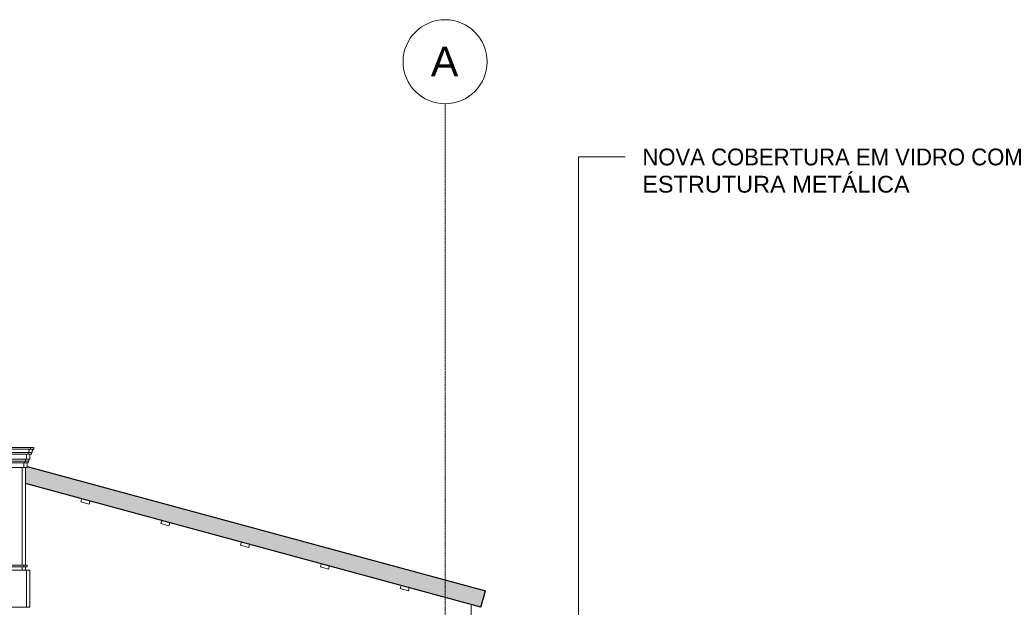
# Model space of a CAD drawing. Header units: millimetres. Extents: x -32191 to 39105, y -1740 to 9180.
# Tile 29 of 30: x 28636 to 34496, y 5329 to 8822. Entities that reach past the tile are written whole.
import ezdxf

# ---------------------------------------------------------------- set-up
doc = ezdxf.new("R2010")
doc.units = ezdxf.units.MM
doc.linetypes.add('_Traço - ponto', pattern=[16, 12, -2, 0, -2])
for name, color, linetype, lineweight in [('A-GENM', 13, 'Continuous', 18), ('A-GLAZ-CWMG', 51, 'Continuous', 18), ('A-ROOF', 132, 'Continuous', 25), ('A-WALL', 113, 'Continuous', 18), ('G-ANNO-TEXT', 231, 'Continuous', 9), ('S-GRID', 1, 'Continuous', 9), ('S-GRID-IDEN', 1, 'Continuous', 9)]:
    doc.layers.add(name, color=color, linetype=linetype, lineweight=lineweight)
doc.styles.add('Arial_2', font='arial.ttf', dxfattribs={"height": 175})
doc.styles.add('Arial_3', font='arial.ttf', dxfattribs={"height": 100})

# ---------------------------------------------------------------- blocks, each defined once
blk = doc.blocks.new('Generic Models 19 - Generic Models 19-3087287-ELEVAÇÃO 2 - MANTER _ CONSTRUIR')
at = {"layer": 'A-GENM'}
for p, q in [((-3313.4, 6279.4), (-3140, 6279.4)), ((-3140, 6279.4), (-3120, 6279.4)), ((-3140, 6269.4), (-3140, 6279.4)), ((-3120, 6269.4), (-3120, 6279.4)), ((-3155, 6239.4), (-3328.4, 6239.4)), ((-3150, 6249.4), (-3323.4, 6249.4)), ((-3140, 6269.4), (-3313.4, 6269.4)), ((-3165, 6210), (-3165, 6239.4)), ((-3155, 6239.4), (-3155, 6249.4)), ((-3135, 6239.4), (-3155, 6239.4)), ((-3130, 6249.4), (-3150, 6249.4)), ((-3145, 6210), (-3145, 6239.4)), ((-3120, 6269.4), (-3140, 6269.4)), ((-3135, 6239.4), (-3135, 6249.4)), ((-3180, 6160.6), (-3353.4, 6160.6)), ((-3175, 6186.9), (-3348.4, 6186.9)), ((-3170, 6196.5), (-3343.4, 6196.5)), ((-3165, 6210), (-3338.4, 6210)), ((-3180, 6160.6), (-3180, 6186.9)), ((-3160, 6160.6), (-3180, 6160.6)), ((-3175, 6186.9), (-3175, 6196.5)), ((-3155, 6186.9), (-3175, 6186.9)), ((-3170, 6196.5), (-3170, 6210)), ((-3150, 6196.5), (-3170, 6196.5)), ((-3170, 6160.6), (-3170, 5579.1)), ((-3145, 6210), (-3165, 6210)), ((-3160, 6160.6), (-3160, 6186.9)), ((-3155, 6186.9), (-3155, 6196.5)), ((-3150, 6196.5), (-3150, 6210)), ((-3180, 5579.1), (-3353.4, 5579.1)), ((-3353.4, 5569.1), (-3180, 5569.1)), ((-3180, 5569.1), (-3180, 5579.1)), ((-3160, 5579.1), (-3180, 5579.1)), ((-3180, 5569.1), (-3160, 5569.1)), ((-3170, 5569.1), (-3170, 5549.1)), ((-3160, 5569.1), (-3160, 5579.1)), ((-3165, 5549.1), (-3338.4, 5549.1)), ((-3165, 5329.1), (-3165, 5549.1)), ((-3145, 5549.1), (-3165, 5549.1)), ((-3145, 5329.1), (-3145, 5549.1)), ((-3338.4, 5329.1), (-3165, 5329.1)), ((-3170, 5329.1), (-3170, 5328.7)), ((-3165, 5329.1), (-3145, 5329.1))]:
    blk.add_line(p, q, dxfattribs=at)
for points in [[(-3150, 6249.4), (-3150.9, 6251.8), (-3151.2, 6255.9), (-3150, 6260.3), (-3148.8, 6262.7), (-3147.4, 6264.9), (-3145.2, 6267.3), (-3143, 6268.8), (-3141.8, 6269.4)], [(-3130, 6249.4), (-3130.9, 6251.8), (-3131.2, 6255.9), (-3130, 6260.3), (-3128.8, 6262.7), (-3127.4, 6264.9), (-3125.2, 6267.3), (-3123, 6268.8), (-3121.8, 6269.4)]]:
    blk.add_open_spline(points, degree=3, knots=[0, 0, 0, 0, 0.333333, 0.5, 0.583333, 0.666667, 0.833333, 1, 1, 1, 1], dxfattribs=at)
blk = doc.blocks.new('Rectangular Mullion - 2x5 cm-3922211-ELEVAÇÃO 2 - MANTER _ CONSTRUIR')
at = {"layer": 'A-GLAZ-CWMG'}
for p, q in [((-934.8, 5458.9), (-940.1, 5439.6)), ((-886.6, 5445.8), (-934.8, 5458.9)), ((-940.1, 5439.6), (-891.8, 5426.5)), ((-891.8, 5426.5), (-886.6, 5445.8))]:
    blk.add_line(p, q, dxfattribs=at)
blk = doc.blocks.new('Grid - Head Grid-11506-ELEVAÇÃO 2 - MANTER _ CONSTRUIR')
at = {"layer": 'S-GRID-IDEN'}
blk.add_circle((-673.5, 8571.9), 250, dxfattribs=at)

msp = doc.modelspace()

# ---------------------------------------------------------------- hatches: boundary and pattern name
at = {"layer": 'A-ROOF'}
msp.add_hatch(color=191, dxfattribs=at).paths.add_polyline_path([(31381.4, 5330), (31407.6, 5426.5), (28681.2, 6166.3), (28681.2, 6160.6), (28671.2, 6160.6), (28671.2, 6065.4), (31042.2, 5422)], flags=0)

# ---------------------------------------------------------------- linework, layer by layer
at = {"layer": 'A-ROOF', "color": 5}
for p, q in [((28681.2, 6166.3), (31407.6, 5426.5)), ((31381.4, 5330), (28671.2, 6065.4)), ((31381.4, 5330), (31407.6, 5426.5))]:
    msp.add_line(p, q, dxfattribs=at)
at = {"layer": 'A-WALL'}
for p, q in [((28651.2, 6160.6), (28651.2, 5579.1)), ((28651.2, 5569.1), (28651.2, 5549.1)), ((31322.7, 4547.5), (31322.7, 5345.9))]:
    msp.add_line(p, q, dxfattribs=at)
at = {"layer": 'G-ANNO-TEXT', "color": 7}
for p, q in [((31962, 8005.9), (32239.7, 8005.9)), ((31962, 4529.1), (31962, 8005.9))]:
    msp.add_line(p, q, dxfattribs=at)
at = {"layer": 'S-GRID', "linetype": '_Traço - ponto'}
msp.add_line((31167.7, -1519.9), (31167.7, 8321.9), dxfattribs=at)

# ---------------------------------------------------------------- block references
at = {"layer": 'A-GENM'}
msp.add_blockref('Generic Models 19 - Generic Models 19-3087287-ELEVAÇÃO 2 - MANTER _ CONSTRUIR', (31841.2, 0), dxfattribs=at)
at = {"layer": 'A-GLAZ-CWMG'}
for p in [(29941.1, 515.6), (30416.1, 386.7), (30891.1, 257.8), (31366.2, 128.9), (31841.2, 0)]:
    msp.add_blockref('Rectangular Mullion - 2x5 cm-3922211-ELEVAÇÃO 2 - MANTER _ CONSTRUIR', p, dxfattribs=at)
at = {"layer": 'S-GRID-IDEN'}
msp.add_blockref('Grid - Head Grid-11506-ELEVAÇÃO 2 - MANTER _ CONSTRUIR', (31841.2, 0), dxfattribs=at)

# ---------------------------------------------------------------- texts
at = {"layer": 'G-ANNO-TEXT', "color": 7, "char_height": 100, "attachment_point": 1, "style": 'Arial_3'}
for s, insert, width in [('NOVA COBERTURA EM VIDRO COM ', (32341.3, 8055.9), 3010.337), ('ESTRUTURA METÁLICA', (32341.3, 7893.9), 1964.134)]:
    msp.add_mtext(s, dxfattribs=dict(at, insert=insert, width=width))
at = {"layer": 'S-GRID-IDEN', "insert": (31083.4, 8661.2), "char_height": 175, "width": 200.422, "attachment_point": 1, "style": 'Arial_2'}
msp.add_mtext('A', dxfattribs=at)

doc.saveas('drawing.dxf')
